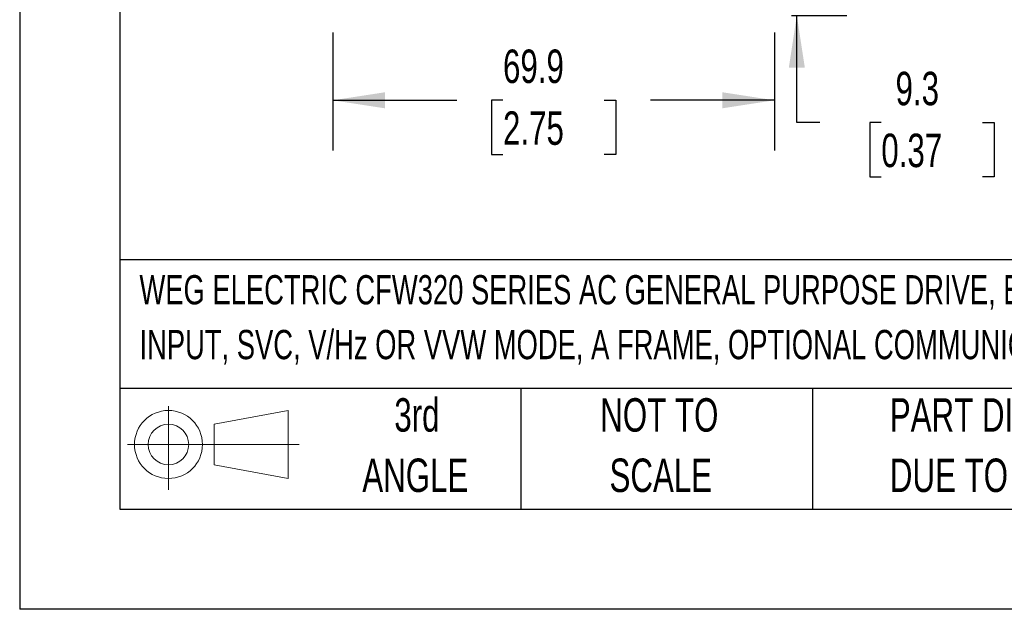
# Model space of a CAD drawing. Header units: millimetres. Extents: x 0 to 699, y 0 to 540.
# Tile 1 of 38: x 0 to 156, y 0 to 93. Entities that reach past the tile are written whole.
import ezdxf

# ---------------------------------------------------------------- set-up
doc = ezdxf.new("R2010")
doc.units = ezdxf.units.MM
doc.header["$LTSCALE"] = 2.5
doc.linetypes.add('CENTERX2', pattern=[20.32, 12.7, -2.54, 2.54, -2.54])
doc.layers.add('DIMENSIONS', color=140, linetype='Continuous', lineweight=25)
doc.layers.add('TEXT', color=140, linetype='Continuous', lineweight=25)
doc.layers.add('SLD-DEFPOINTS', color=7, linetype='Continuous')
doc.styles.add('SLDTEXTSTYLE0', font='TXT', dxfattribs={"width": 0.7})
doc.dimstyles.new('SLDDIMSTYLE0', dxfattribs={"dimtxt": 5.39502, "dimasz": 8.255, "dimexe": 0, "dimexo": 0.0625, "dimgap": 1.348755, "dimtad": 0, "dimtih": 1, "dimtoh": 1, "dimrnd": 1e-09, "dimzin": 12, "dimdsep": 46, "dimtxsty": 'SLDTEXTSTYLE0', "dimsah": 1, "dimcen": 0.09, "dimadec": 0, "dimazin": 3, "dimtfac": 1, "dimtofl": 0, "dimtmove": 0, "dimatfit": 3, "dimfxl": 0, "dimfrac": 2, "dimtolj": 1, "dimtzin": 12, "dimarcsym": 0})
doc.dimstyles.new('SLDDIMSTYLE1', dxfattribs={"dimtxt": 5.39502, "dimasz": 8.255, "dimexe": 0, "dimexo": 0.0625, "dimgap": 1.348755, "dimtad": 0, "dimtih": 1, "dimtoh": 1, "dimrnd": 1e-09, "dimzin": 12, "dimdsep": 46, "dimtxsty": 'SLDTEXTSTYLE0', "dimsah": 1, "dimcen": 0.09, "dimadec": 0, "dimazin": 3, "dimtfac": 1, "dimtmove": 0, "dimatfit": 0, "dimfxl": 0, "dimfrac": 2, "dimtolj": 1, "dimtzin": 12, "dimarcsym": 0})

# ---------------------------------------------------------------- blocks, each defined once
blk = doc.blocks.new('Block11')
at = {"color": 7, "linetype": 'Continuous', "lineweight": 18}
for p, q in [((6.47, 13.28), (6.47, 0)), ((13.7, 10.42), (25.44, 12.58)), ((25.44, 12.58), (25.44, 1.83)), ((13.7, 3.99), (13.7, 10.42)), ((0, 7.2), (27.18, 7.2)), ((13.7, 3.99), (25.44, 1.83))]:
    blk.add_line(p, q, dxfattribs=at)
for radius in [5.38, 3.21]:
    blk.add_circle((6.47, 7.2), radius, dxfattribs=at)
blk = doc.blocks.new('Block12')
at = {"layer": 'SLD-DEFPOINTS'}
blk.add_blockref('Block11', (0, 0), dxfattribs=at)
blk = doc.blocks.new('SW_NOTE_0')
at = {"layer": 'TEXT', "color": 0, "linetype": 'CENTERX2', "lineweight": 18, "char_height": 4.6302, "attachment_point": 1, "style": 'SLDTEXTSTYLE0'}
for s, insert in [('WEG ELECTRIC CFW320 SERIES AC GENERAL PURPOSE DRIVE, ENCLOSED, 230 VAC, 1-1/2HP WITH 3-PHASE', (0, 5.97)), ('INPUT, SVC, V/Hz OR VVW MODE, A FRAME, OPTIONAL COMMUNICATION AND I/O MODULES AVAILABLE', (0, -2.7))]:
    blk.add_mtext(s, dxfattribs=dict(at, insert=insert))
blk = doc.blocks.new('SW_NOTE_0_3')
at = {"layer": 'TEXT', "color": 0, "linetype": 'CENTERX2', "lineweight": 18, "char_height": 5.2917, "attachment_point": 1, "style": 'SLDTEXTSTYLE0'}
for s, insert in [('PART DIMENSIONS MAY DIFFER SLIGHTLY', (0, 6.82)), ("DUE TO MANUFACTURER'S VARIANCES", (0, -2.73))]:
    blk.add_mtext(s, dxfattribs=dict(at, insert=insert))
blk = doc.blocks.new('SW_NOTE_0_4')
at = {"layer": 'TEXT', "color": 0, "linetype": 'CENTERX2', "lineweight": 18, "char_height": 5.292, "attachment_point": 2, "style": 'SLDTEXTSTYLE0'}
for s, insert in [('NOT TO', (13.15, 6.82)), ('SCALE', (13.39, -2.73))]:
    blk.add_mtext(s, dxfattribs=dict(at, insert=insert))
blk = doc.blocks.new('SW_NOTE_0_5')
at = {"layer": 'TEXT', "color": 0, "linetype": 'CENTERX2', "lineweight": 18, "char_height": 5.292, "attachment_point": 2, "style": 'SLDTEXTSTYLE0'}
for s, insert in [('3rd', (5.79, 6.82)), ('ANGLE', (5.54, -2.73))]:
    blk.add_mtext(s, dxfattribs=dict(at, insert=insert))
blk = doc.blocks.new('_D_1')
at = {"layer": 'DIMENSIONS'}
for p, q in [((49.59, 91.29), (49.59, 72.61)), ((119.53, 91.29), (119.53, 72.61)), ((49.59, 80.55), (69.24, 80.55)), ((76.54, 80.55), (74.73, 80.55)), ((74.73, 80.55), (74.73, 71.98)), ((92.58, 80.55), (94.39, 80.55)), ((94.39, 80.55), (94.39, 71.98)), ((119.53, 80.55), (99.89, 80.55)), ((74.73, 71.98), (76.54, 71.98)), ((94.39, 71.98), (92.58, 71.98))]:
    blk.add_line(p, q, dxfattribs=at)
for points in [[(49.59, 80.55), (57.85, 79.28), (57.85, 81.82)], [(119.53, 80.55), (111.27, 81.82), (111.27, 79.28)]]:
    blk.add_solid(points, dxfattribs=at)
at = {"layer": 'DIMENSIONS', "char_height": 5.292, "attachment_point": 1, "style": 'SLDTEXTSTYLE0'}
for s, insert in [('69.9', (76.54, 88.58)), ('2.75', (76.54, 78.8))]:
    blk.add_mtext(s, dxfattribs=dict(at, insert=insert))
blk = doc.blocks.new('_D_3')
at = {"layer": 'DIMENSIONS'}
for p, q in [((123.07, 103.29), (123.07, 119.16)), ((92.15, 103.29), (131.01, 103.29)), ((122.2, 93.97), (131.01, 93.97)), ((123.07, 77.03), (123.07, 93.97)), ((126.73, 77.03), (123.07, 77.03)), ((136.45, 77.03), (134.64, 77.03)), ((134.64, 77.03), (134.64, 68.45)), ((152.49, 77.03), (154.3, 77.03)), ((154.3, 77.03), (154.3, 68.45)), ((134.64, 68.45), (136.45, 68.45)), ((154.3, 68.45), (152.49, 68.45))]:
    blk.add_line(p, q, dxfattribs=at)
for points in [[(123.07, 103.29), (124.34, 111.54), (121.8, 111.54)], [(123.07, 93.97), (121.8, 85.71), (124.34, 85.71)]]:
    blk.add_solid(points, dxfattribs=at)
at = {"layer": 'DIMENSIONS', "char_height": 5.292, "attachment_point": 1, "style": 'SLDTEXTSTYLE0'}
for s, insert in [('9.3', (138.7, 85.06)), ('0.37', (136.45, 75.27))]:
    blk.add_mtext(s, dxfattribs=dict(at, insert=insert))

msp = doc.modelspace()

# ---------------------------------------------------------------- linework, layer by layer
at = {"color": 7, "linetype": 'Continuous'}
for p in [(0.006, 539.757), (698.506, 0.007)]:
    msp.add_line(p, (0.006, 0.007), dxfattribs=at)
at = {"layer": 'TEXT'}
for p, q in [((15.875, 523.875), (15.875, 15.875)), ((682.625, 55.315), (15.875, 55.315)), ((682.625, 34.925), (15.875, 34.925)), ((79.375, 34.925), (79.375, 15.875)), ((125.529, 34.925), (125.529, 15.875)), ((15.875, 15.875), (682.625, 15.875))]:
    msp.add_line(p, q, dxfattribs=at)

# ---------------------------------------------------------------- block references
at = {"layer": 'SLD-DEFPOINTS'}
msp.add_blockref('Block12', (17.095, 18.885), dxfattribs=at)
at = {"layer": 'TEXT', "linetype": 'CENTERX2', "lineweight": 18}
for name, p in [('SW_NOTE_0', (18.971, 46.914)), ('SW_NOTE_0_5', (57.118, 26.589)), ('SW_NOTE_0_4', (88.143, 26.589)), ('SW_NOTE_0_3', (137.798, 26.589))]:
    msp.add_blockref(name, p, dxfattribs=at)

# ---------------------------------------------------------------- dimensions: what is measured, and where the dimension line sits
at = {"layer": 'DIMENSIONS'}
dim = msp.add_linear_dim(base=(123.074, 93.969), p1=(88.97, 103.289), p2=(119.03, 93.969), angle=90, dimstyle='SLDDIMSTYLE1', dxfattribs=at)
dim.commit()
dim.dimension.update_dxf_attribs({"geometry": '_D_3', "text_midpoint": (123.074, 77.027), "dimtype": 160})
dim = msp.add_linear_dim(base=(119.53, 80.55), p1=(49.591, 94.469), p2=(119.53, 94.469), dimstyle='SLDDIMSTYLE0', dxfattribs=at)
dim.commit()
dim.dimension.update_dxf_attribs({"geometry": '_D_1', "text_midpoint": (84.56, 80.55), "dimtype": 160})

doc.saveas('drawing.dxf')
